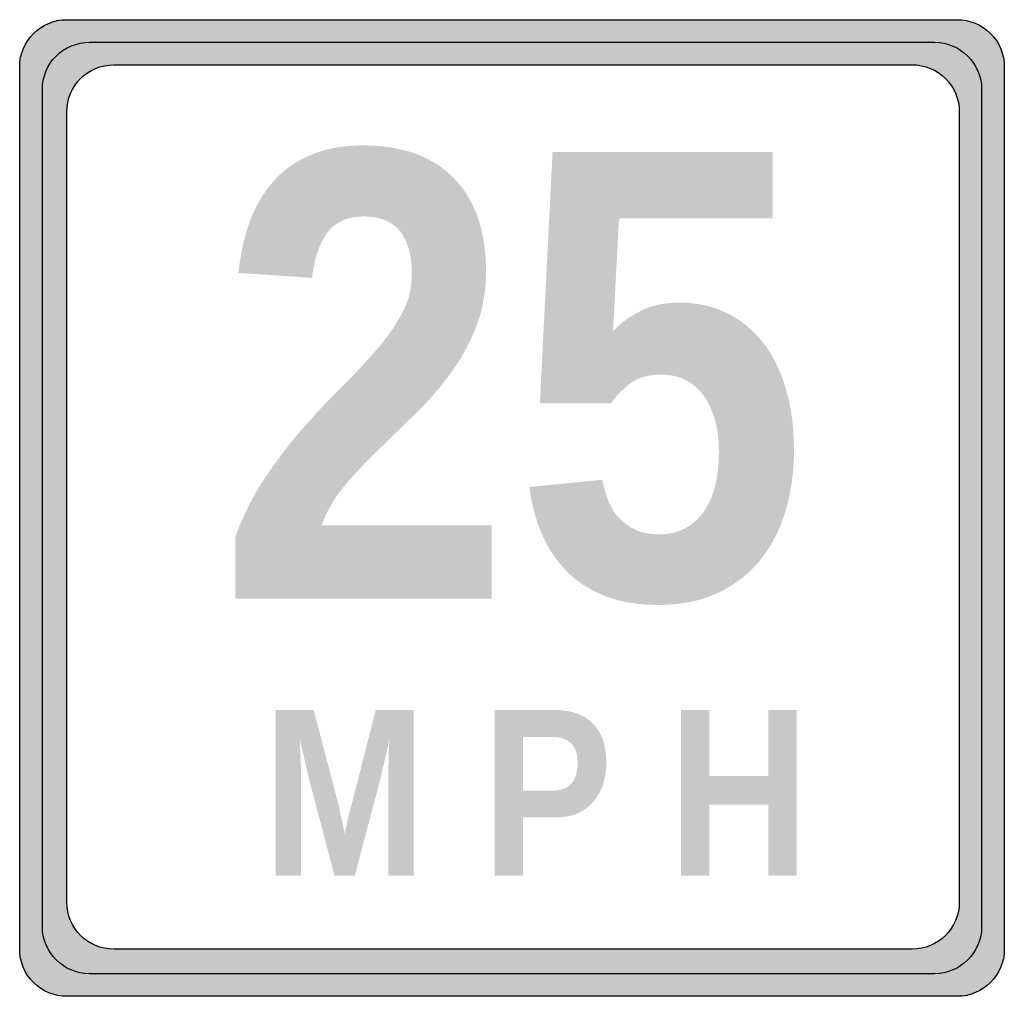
# Model space of a CAD drawing. Header units: inches. Extents: x -0.5 to 0.5, y -0.5 to 0.5.
import ezdxf

# ---------------------------------------------------------------- set-up
doc = ezdxf.new("R2010")
doc.units = ezdxf.units.IN
doc.header["$MEASUREMENT"] = 0

msp = doc.modelspace()

# ---------------------------------------------------------------- hatches: boundary and pattern name
h = msp.add_hatch(color=7)
edge = h.paths.add_edge_path()
edge.add_spline(control_points=[(-0.5, 0.448), (-0.5, 0.4745), (-0.4786, 0.4959), (-0.4522, 0.4959)], knot_values=[0, 0, 0, 0, 1, 1, 1, 1], degree=3, periodic=0)
edge.add_line((-0.4522, 0.4959), (0.4522, 0.4959))
edge.add_spline(control_points=[(0.4522, 0.4959), (0.4648, 0.4959), (0.477, 0.4908), (0.486, 0.4819), (0.495, 0.4729), (0.5, 0.4607), (0.5, 0.448)], knot_values=[0, 0, 0, 0, 1, 1, 1, 2, 2, 2, 2], degree=3, periodic=0)
edge.add_line((0.5, 0.448), (0.5, -0.448))
edge.add_spline(control_points=[(0.5, -0.448), (0.5, -0.4745), (0.4786, -0.4959), (0.4522, -0.4959)], knot_values=[0, 0, 0, 0, 1, 1, 1, 1], degree=3, periodic=0)
edge.add_line((0.4522, -0.4959), (-0.4522, -0.4959))
edge.add_spline(control_points=[(-0.4522, -0.4959), (-0.4648, -0.4959), (-0.477, -0.4908), (-0.486, -0.4819), (-0.495, -0.4729), (-0.5, -0.4607), (-0.5, -0.448)], knot_values=[0, 0, 0, 0, 1, 1, 1, 2, 2, 2, 2], degree=3, periodic=0)
edge.add_line((-0.5, -0.448), (-0.5, 0.448))
edge = h.paths.add_edge_path(flags=0)
edge.add_spline(control_points=[(-0.4522, 0.4023), (-0.4522, 0.4287), (-0.4307, 0.4501), (-0.4043, 0.4501)], knot_values=[0, 0, 0, 0, 1, 1, 1, 1], degree=3, periodic=0)
edge.add_line((-0.4043, 0.4501), (0.4064, 0.4501))
edge.add_spline(control_points=[(0.4064, 0.4501), (0.4191, 0.4501), (0.4313, 0.4451), (0.4403, 0.4361), (0.4492, 0.4272), (0.4543, 0.415), (0.4543, 0.4023)], knot_values=[0, 0, 0, 0, 1, 1, 1, 2, 2, 2, 2], degree=3, periodic=0)
edge.add_line((0.4543, 0.4023), (0.4543, -0.4002))
edge.add_spline(control_points=[(0.4543, -0.4002), (0.4543, -0.4266), (0.4328, -0.448), (0.4064, -0.448)], knot_values=[0, 0, 0, 0, 1, 1, 1, 1], degree=3, periodic=0)
edge.add_line((0.4064, -0.448), (-0.4043, -0.448))
edge.add_spline(control_points=[(-0.4043, -0.448), (-0.4307, -0.448), (-0.4522, -0.4266), (-0.4522, -0.4002)], knot_values=[0, 0, 0, 0, 1, 1, 1, 1], degree=3, periodic=0)
edge.add_line((-0.4522, -0.4002), (-0.4522, 0.4023))
h = msp.add_hatch(color=7)
edge = h.paths.add_edge_path()
edge.add_line((0.4292, 0.4729), (-0.4292, 0.4729))
edge.add_spline(control_points=[(-0.4292, 0.4729), (-0.4419, 0.4729), (-0.4541, 0.4679), (-0.463, 0.4589), (-0.472, 0.4499), (-0.477, 0.4378), (-0.477, 0.4251)], knot_values=[0, 0, 0, 0, 1, 1, 1, 2, 2, 2, 2], degree=3, periodic=0)
edge.add_line((-0.477, 0.4251), (-0.477, -0.4251))
edge.add_spline(control_points=[(-0.477, -0.4251), (-0.477, -0.4515), (-0.4556, -0.4729), (-0.4292, -0.4729)], knot_values=[0, 0, 0, 0, 1, 1, 1, 1], degree=3, periodic=0)
edge.add_line((-0.4292, -0.4729), (0.4292, -0.4729))
edge.add_spline(control_points=[(0.4292, -0.4729), (0.4556, -0.4729), (0.477, -0.4515), (0.477, -0.4251)], knot_values=[0, 0, 0, 0, 1, 1, 1, 1], degree=3, periodic=0)
edge.add_line((0.477, -0.4251), (0.477, 0.4251))
edge.add_spline(control_points=[(0.477, 0.4251), (0.477, 0.4515), (0.4556, 0.4729), (0.4292, 0.4729)], knot_values=[0, 0, 0, 0, 1, 1, 1, 1], degree=3, periodic=0)
edge = h.paths.add_edge_path(flags=0)
edge.add_spline(control_points=[(0.4064, 0.4501), (0.4191, 0.4501), (0.4313, 0.4451), (0.4403, 0.4361), (0.4492, 0.4272), (0.4543, 0.415), (0.4543, 0.4023)], knot_values=[0, 0, 0, 0, 1, 1, 1, 2, 2, 2, 2], degree=3, periodic=0)
edge.add_line((0.4543, 0.4023), (0.4543, -0.4002))
edge.add_spline(control_points=[(0.4543, -0.4002), (0.4543, -0.4129), (0.4492, -0.425), (0.4403, -0.434), (0.4313, -0.443), (0.4191, -0.448), (0.4064, -0.448)], knot_values=[0, 0, 0, 0, 1, 1, 1, 2, 2, 2, 2], degree=3, periodic=0)
edge.add_line((0.4064, -0.448), (-0.4043, -0.448))
edge.add_spline(control_points=[(-0.4043, -0.448), (-0.4307, -0.448), (-0.4522, -0.4266), (-0.4522, -0.4002)], knot_values=[0, 0, 0, 0, 1, 1, 1, 1], degree=3, periodic=0)
edge.add_line((-0.4522, -0.4002), (-0.4522, 0.4023))
edge.add_spline(control_points=[(-0.4522, 0.4023), (-0.4522, 0.4287), (-0.4307, 0.4501), (-0.4043, 0.4501)], knot_values=[0, 0, 0, 0, 1, 1, 1, 1], degree=3, periodic=0)
edge.add_line((-0.4043, 0.4501), (0.4064, 0.4501))
h = msp.add_hatch(color=7)
edge = h.paths.add_edge_path()
edge.add_line((-0.281, -0.092), (-0.281, -0.0292))
edge.add_spline(control_points=[(-0.281, -0.0292), (-0.2726, -0.0067), (-0.2623, 0.0136), (-0.2501, 0.0317), (-0.2379, 0.0499), (-0.2251, 0.0665), (-0.2118, 0.0816), (-0.1985, 0.0967), (-0.1853, 0.1108), (-0.1722, 0.1238), (-0.1591, 0.1368), (-0.1474, 0.1493), (-0.137, 0.1614), (-0.1266, 0.1735), (-0.1181, 0.1857), (-0.1115, 0.198), (-0.105, 0.2102), (-0.1017, 0.2232), (-0.1017, 0.2369), (-0.1017, 0.2571), (-0.1059, 0.272), (-0.1141, 0.2816), (-0.1224, 0.2913), (-0.1346, 0.2961), (-0.1506, 0.2961), (-0.1665, 0.2961), (-0.1786, 0.2909), (-0.1868, 0.2805), (-0.1951, 0.2701), (-0.2005, 0.2545), (-0.2031, 0.2337)], knot_values=[0, 0, 0, 0, 1, 1, 1, 2, 2, 2, 3, 3, 3, 4, 4, 4, 5, 5, 5, 6, 6, 6, 7, 7, 7, 8, 8, 8, 9, 9, 9, 10, 10, 10, 10], degree=3, periodic=0)
edge.add_line((-0.2031, 0.2337), (-0.2778, 0.2388))
edge.add_spline(control_points=[(-0.2778, 0.2388), (-0.276, 0.2566), (-0.2724, 0.2734), (-0.267, 0.289), (-0.2615, 0.3047), (-0.2537, 0.3184), (-0.2436, 0.3302), (-0.2336, 0.342), (-0.2209, 0.3513), (-0.2057, 0.358), (-0.1904, 0.3648), (-0.1722, 0.3682), (-0.151, 0.3682), (-0.131, 0.3682), (-0.1133, 0.3653), (-0.0979, 0.3597), (-0.0824, 0.354), (-0.0694, 0.3457), (-0.0588, 0.3347), (-0.0482, 0.3238), (-0.0401, 0.3104), (-0.0346, 0.2947), (-0.0292, 0.2789), (-0.0264, 0.2609), (-0.0264, 0.2408), (-0.0264, 0.2195), (-0.0299, 0.2003), (-0.0367, 0.1831), (-0.0436, 0.166), (-0.0524, 0.1502), (-0.0631, 0.1357), (-0.0738, 0.1212), (-0.0857, 0.1076), (-0.0988, 0.095)], knot_values=[0, 0, 0, 0, 1, 1, 1, 2, 2, 2, 3, 3, 3, 4, 4, 4, 5, 5, 5, 6, 6, 6, 7, 7, 7, 8, 8, 8, 9, 9, 9, 10, 10, 10, 11, 11, 11, 11], degree=3, periodic=0)
edge.add_line((-0.0988, 0.095), (-0.1368, 0.058))
edge.add_spline(control_points=[(-0.1368, 0.058), (-0.1493, 0.046), (-0.1606, 0.0338), (-0.1708, 0.0216), (-0.1809, 0.0094), (-0.1885, -0.0037), (-0.1934, -0.0177)], knot_values=[0, 0, 0, 0, 1, 1, 1, 2, 2, 2, 2], degree=3, periodic=0)
edge.add_line((-0.1934, -0.0177), (-0.0206, -0.0177))
edge.add_line((-0.0206, -0.0177), (-0.0206, -0.092))
edge.add_line((-0.0206, -0.092), (-0.281, -0.092))
h = msp.add_hatch(color=7)
edge = h.paths.add_edge_path()
edge.add_spline(control_points=[(0.2864, 0.0589), (0.2864, 0.0362), (0.2834, 0.0152), (0.2775, -0.004), (0.2716, -0.0232), (0.2629, -0.0398), (0.2513, -0.0539), (0.2397, -0.0679), (0.2253, -0.0789), (0.2082, -0.0867), (0.191, -0.0945), (0.1712, -0.0984), (0.1486, -0.0984), (0.1278, -0.0984), (0.1097, -0.0954), (0.0942, -0.0893), (0.0788, -0.0831), (0.0658, -0.0747), (0.0551, -0.0638), (0.0445, -0.053), (0.0362, -0.0403), (0.03, -0.0257), (0.0239, -0.0111), (0.0198, 0.0045), (0.0177, 0.0213)], knot_values=[0, 0, 0, 0, 1, 1, 1, 2, 2, 2, 3, 3, 3, 4, 4, 4, 5, 5, 5, 6, 6, 6, 7, 7, 7, 8, 8, 8, 8], degree=3, periodic=0)
edge.add_line((0.0177, 0.0213), (0.0917, 0.0287))
edge.add_spline(control_points=[(0.0917, 0.0287), (0.0932, 0.0216), (0.0952, 0.0147), (0.0976, 0.0081), (0.1001, 0.0014), (0.1036, -0.0045), (0.1082, -0.0096), (0.1129, -0.0148), (0.1185, -0.0189), (0.1251, -0.022), (0.1318, -0.0251), (0.1399, -0.0267), (0.1496, -0.0267), (0.168, -0.0267), (0.1827, -0.0195), (0.1937, -0.0051), (0.2046, 0.0093), (0.2101, 0.03), (0.2101, 0.057), (0.2101, 0.069), (0.2088, 0.0798), (0.2061, 0.0895), (0.2034, 0.0992), (0.1995, 0.1074), (0.1945, 0.1143), (0.1894, 0.1211), (0.1833, 0.1264), (0.176, 0.1301), (0.1687, 0.1337), (0.1604, 0.1355), (0.1512, 0.1355), (0.139, 0.1355), (0.1288, 0.1327), (0.1208, 0.127), (0.1128, 0.1213), (0.106, 0.1144), (0.1007, 0.1062)], knot_values=[0, 0, 0, 0, 1, 1, 1, 2, 2, 2, 3, 3, 3, 4, 4, 4, 5, 5, 5, 6, 6, 6, 7, 7, 7, 8, 8, 8, 9, 9, 9, 10, 10, 10, 11, 11, 11, 12, 12, 12, 12], degree=3, periodic=0)
edge.add_line((0.1007, 0.1062), (0.0283, 0.1062))
edge.add_line((0.0283, 0.1062), (0.0412, 0.3614))
edge.add_line((0.0412, 0.3614), (0.2648, 0.3614))
edge.add_line((0.2648, 0.3614), (0.2648, 0.2942))
edge.add_line((0.2648, 0.2942), (0.1087, 0.2942))
edge.add_line((0.1087, 0.2942), (0.1026, 0.1796))
edge.add_spline(control_points=[(0.1026, 0.1796), (0.1099, 0.1875), (0.1192, 0.1944), (0.1305, 0.2), (0.1417, 0.2057), (0.1549, 0.2086), (0.1699, 0.2086), (0.1881, 0.2086), (0.2045, 0.2049), (0.2189, 0.1976), (0.2334, 0.1903), (0.2457, 0.1801), (0.2556, 0.1671), (0.2656, 0.154), (0.2732, 0.1383), (0.2785, 0.1199), (0.2837, 0.1016), (0.2864, 0.0812), (0.2864, 0.0589)], knot_values=[0, 0, 0, 0, 1, 1, 1, 2, 2, 2, 3, 3, 3, 4, 4, 4, 5, 5, 5, 6, 6, 6, 6], degree=3, periodic=0)
h = msp.add_hatch(color=7)
edge = h.paths.add_edge_path()
edge.add_line((-0.1256, -0.3732), (-0.1256, -0.2714))
edge.add_spline(control_points=[(-0.1256, -0.2714), (-0.1256, -0.2673), (-0.1255, -0.2632), (-0.1254, -0.2589), (-0.1254, -0.2546), (-0.1252, -0.2507), (-0.1251, -0.2471)], knot_values=[0, 0, 0, 0, 1, 1, 1, 2, 2, 2, 2], degree=3, periodic=0)
edge.add_spline(control_points=[(-0.1251, -0.2471), (-0.1251, -0.2471), (-0.1249, -0.243), (-0.1246, -0.2348)], knot_values=[0, 0, 0, 0, 1, 1, 1, 1], degree=3, periodic=0)
edge.add_spline(control_points=[(-0.1246, -0.2348), (-0.1246, -0.2348), (-0.1259, -0.2408), (-0.1285, -0.2527)], knot_values=[0, 0, 0, 0, 1, 1, 1, 1], degree=3, periodic=0)
edge.add_spline(control_points=[(-0.1285, -0.2527), (-0.1285, -0.2527), (-0.1291, -0.2551), (-0.1302, -0.2601)], knot_values=[0, 0, 0, 0, 1, 1, 1, 1], degree=3, periodic=0)
edge.add_line((-0.1302, -0.2601), (-0.1319, -0.2675))
edge.add_line((-0.1319, -0.2675), (-0.1334, -0.2741))
edge.add_line((-0.1334, -0.2741), (-0.1348, -0.2795))
edge.add_line((-0.1348, -0.2795), (-0.1596, -0.3732))
edge.add_line((-0.1596, -0.3732), (-0.1803, -0.3732))
edge.add_line((-0.1803, -0.3732), (-0.205, -0.2795))
edge.add_spline(control_points=[(-0.205, -0.2795), (-0.2054, -0.278), (-0.2059, -0.2762), (-0.2064, -0.2741)], knot_values=[0, 0, 0, 0, 1, 1, 1, 1], degree=3, periodic=0)
edge.add_line((-0.2064, -0.2741), (-0.2079, -0.2675))
edge.add_line((-0.2079, -0.2675), (-0.2097, -0.2601))
edge.add_line((-0.2097, -0.2601), (-0.2114, -0.2527))
edge.add_spline(control_points=[(-0.2114, -0.2527), (-0.2114, -0.2527), (-0.2128, -0.2467), (-0.2155, -0.2348)], knot_values=[0, 0, 0, 0, 1, 1, 1, 1], degree=3, periodic=0)
edge.add_spline(control_points=[(-0.2155, -0.2348), (-0.2154, -0.2394), (-0.2152, -0.2439), (-0.2149, -0.2484), (-0.2148, -0.2522), (-0.2146, -0.2562), (-0.2145, -0.2604), (-0.2144, -0.2646), (-0.2143, -0.2683), (-0.2143, -0.2714)], knot_values=[0, 0, 0, 0, 1, 1, 1, 2, 2, 2, 3, 3, 3, 3], degree=3, periodic=0)
edge.add_line((-0.2143, -0.2714), (-0.2143, -0.3732))
edge.add_line((-0.2143, -0.3732), (-0.24, -0.3732))
edge.add_line((-0.24, -0.3732), (-0.24, -0.2052))
edge.add_line((-0.24, -0.2052), (-0.2014, -0.2052))
edge.add_line((-0.2014, -0.2052), (-0.1767, -0.2992))
edge.add_spline(control_points=[(-0.1767, -0.2992), (-0.176, -0.3016), (-0.1754, -0.3047), (-0.1747, -0.3082)], knot_values=[0, 0, 0, 0, 1, 1, 1, 1], degree=3, periodic=0)
edge.add_line((-0.1747, -0.3082), (-0.1724, -0.3186))
edge.add_spline(control_points=[(-0.1724, -0.3186), (-0.1724, -0.3186), (-0.1716, -0.3226), (-0.1699, -0.3308)], knot_values=[0, 0, 0, 0, 1, 1, 1, 1], degree=3, periodic=0)
edge.add_spline(control_points=[(-0.1699, -0.3308), (-0.1699, -0.3308), (-0.169, -0.3268), (-0.1673, -0.3188)], knot_values=[0, 0, 0, 0, 1, 1, 1, 1], degree=3, periodic=0)
edge.add_spline(control_points=[(-0.1673, -0.3188), (-0.1673, -0.3188), (-0.1669, -0.3171), (-0.1661, -0.3137)], knot_values=[0, 0, 0, 0, 1, 1, 1, 1], degree=3, periodic=0)
edge.add_line((-0.1661, -0.3137), (-0.1649, -0.3086))
edge.add_spline(control_points=[(-0.1649, -0.3086), (-0.1645, -0.3069), (-0.1641, -0.3053), (-0.1637, -0.3038)], knot_values=[0, 0, 0, 0, 1, 1, 1, 1], degree=3, periodic=0)
edge.add_line((-0.1637, -0.3038), (-0.1626, -0.2998))
edge.add_line((-0.1626, -0.2998), (-0.1384, -0.2052))
edge.add_line((-0.1384, -0.2052), (-0.0999, -0.2052))
edge.add_line((-0.0999, -0.2052), (-0.0999, -0.3732))
edge.add_line((-0.0999, -0.3732), (-0.1256, -0.3732))
h = msp.add_hatch(color=7)
edge = h.paths.add_edge_path()
edge.add_spline(control_points=[(0.0958, -0.2584), (0.0958, -0.2656), (0.0948, -0.2726), (0.0928, -0.2793), (0.0908, -0.286), (0.0878, -0.292), (0.0836, -0.2971), (0.0795, -0.3023), (0.0743, -0.3064), (0.0679, -0.3095), (0.0616, -0.3125), (0.0541, -0.3141), (0.0455, -0.3141)], knot_values=[0, 0, 0, 0, 1, 1, 1, 2, 2, 2, 3, 3, 3, 4, 4, 4, 4], degree=3, periodic=0)
edge.add_line((0.0455, -0.3141), (0.0113, -0.3141))
edge.add_line((0.0113, -0.3141), (0.0113, -0.3732))
edge.add_line((0.0113, -0.3732), (-0.0176, -0.3732))
edge.add_line((-0.0176, -0.3732), (-0.0176, -0.2052))
edge.add_line((-0.0176, -0.2052), (0.0443, -0.2052))
edge.add_spline(control_points=[(0.0443, -0.2052), (0.0531, -0.2052), (0.0607, -0.2065), (0.0672, -0.2091), (0.0736, -0.2117), (0.079, -0.2153), (0.0832, -0.22), (0.0875, -0.2247), (0.0906, -0.2303), (0.0927, -0.2368), (0.0947, -0.2433), (0.0958, -0.2505), (0.0958, -0.2584)], knot_values=[0, 0, 0, 0, 1, 1, 1, 2, 2, 2, 3, 3, 3, 4, 4, 4, 4], degree=3, periodic=0)
edge = h.paths.add_edge_path(flags=0)
edge.add_spline(control_points=[(0.0667, -0.259), (0.0667, -0.2503), (0.0646, -0.2438), (0.0603, -0.2393), (0.0561, -0.2348), (0.0497, -0.2325), (0.0411, -0.2325)], knot_values=[0, 0, 0, 0, 1, 1, 1, 2, 2, 2, 2], degree=3, periodic=0)
edge.add_line((0.0411, -0.2325), (0.0113, -0.2325))
edge.add_line((0.0113, -0.2325), (0.0113, -0.287))
edge.add_line((0.0113, -0.287), (0.0419, -0.287))
edge.add_spline(control_points=[(0.0419, -0.287), (0.0462, -0.287), (0.0499, -0.2863), (0.053, -0.285), (0.0561, -0.2836), (0.0587, -0.2817), (0.0607, -0.2793), (0.0627, -0.2768), (0.0642, -0.2738), (0.0652, -0.2704), (0.0662, -0.2669), (0.0667, -0.2631), (0.0667, -0.259)], knot_values=[0, 0, 0, 0, 1, 1, 1, 2, 2, 2, 3, 3, 3, 4, 4, 4, 4], degree=3, periodic=0)
msp.add_hatch(color=7).paths.add_polyline_path([(0.2604, -0.3732), (0.2604, -0.3012), (0.2004, -0.3012), (0.2004, -0.3732), (0.1716, -0.3732), (0.1716, -0.2052), (0.2004, -0.2052), (0.2004, -0.2721), (0.2604, -0.2721), (0.2604, -0.2052), (0.2892, -0.2052), (0.2892, -0.3732), (0.2604, -0.3732)])

# ---------------------------------------------------------------- linework, layer by layer
at = {"color": 7}
for points in [[(-0.4522, 0.4959), (0.4522, 0.4959)], [(-0.4292, 0.4729), (0.4292, 0.4729)], [(-0.4043, 0.4501), (0.4064, 0.4501)], [(-0.5, -0.448), (-0.5, 0.448)], [(0.5, 0.448), (0.5, -0.448)], [(-0.477, -0.4251), (-0.477, 0.4251)], [(0.477, 0.4251), (0.477, -0.4251)], [(-0.4522, -0.4002), (-0.4522, 0.4023)], [(0.4543, 0.4023), (0.4543, -0.4002)], [(0.4064, -0.448), (-0.4043, -0.448)], [(0.4292, -0.4729), (-0.4292, -0.4729)], [(0.4522, -0.4959), (-0.4522, -0.4959)]]:
    msp.add_lwpolyline(points, dxfattribs=at)
for points in [[(-0.5, 0.448), (-0.5, 0.4745), (-0.4786, 0.4959), (-0.4522, 0.4959)], [(0.4292, 0.4729), (0.4556, 0.4729), (0.477, 0.4515), (0.477, 0.4251)], [(-0.4522, 0.4023), (-0.4522, 0.4287), (-0.4307, 0.4501), (-0.4043, 0.4501)], [(-0.4043, -0.448), (-0.4307, -0.448), (-0.4522, -0.4266), (-0.4522, -0.4002)], [(0.4543, -0.4002), (0.4543, -0.4266), (0.4328, -0.448), (0.4064, -0.448)], [(-0.4292, -0.4729), (-0.4556, -0.4729), (-0.477, -0.4515), (-0.477, -0.4251)], [(0.477, -0.4251), (0.477, -0.4515), (0.4556, -0.4729), (0.4292, -0.4729)], [(0.5, -0.448), (0.5, -0.4745), (0.4786, -0.4959), (0.4522, -0.4959)]]:
    msp.add_open_spline(points, degree=3, dxfattribs=at)
for points in [[(0.4522, 0.4959), (0.4648, 0.4959), (0.477, 0.4908), (0.486, 0.4819), (0.495, 0.4729), (0.5, 0.4607), (0.5, 0.448)], [(-0.477, 0.4251), (-0.477, 0.4378), (-0.472, 0.4499), (-0.463, 0.4589), (-0.4541, 0.4679), (-0.4419, 0.4729), (-0.4292, 0.4729)], [(0.4064, 0.4501), (0.4191, 0.4501), (0.4313, 0.4451), (0.4403, 0.4361), (0.4492, 0.4272), (0.4543, 0.415), (0.4543, 0.4023)], [(-0.4522, -0.4959), (-0.4648, -0.4959), (-0.477, -0.4908), (-0.486, -0.4819), (-0.495, -0.4729), (-0.5, -0.4607), (-0.5, -0.448)]]:
    msp.add_open_spline(points, degree=3, knots=[0, 0, 0, 0, 1, 1, 1, 2, 2, 2, 2], dxfattribs=at)

doc.saveas('drawing.dxf')
